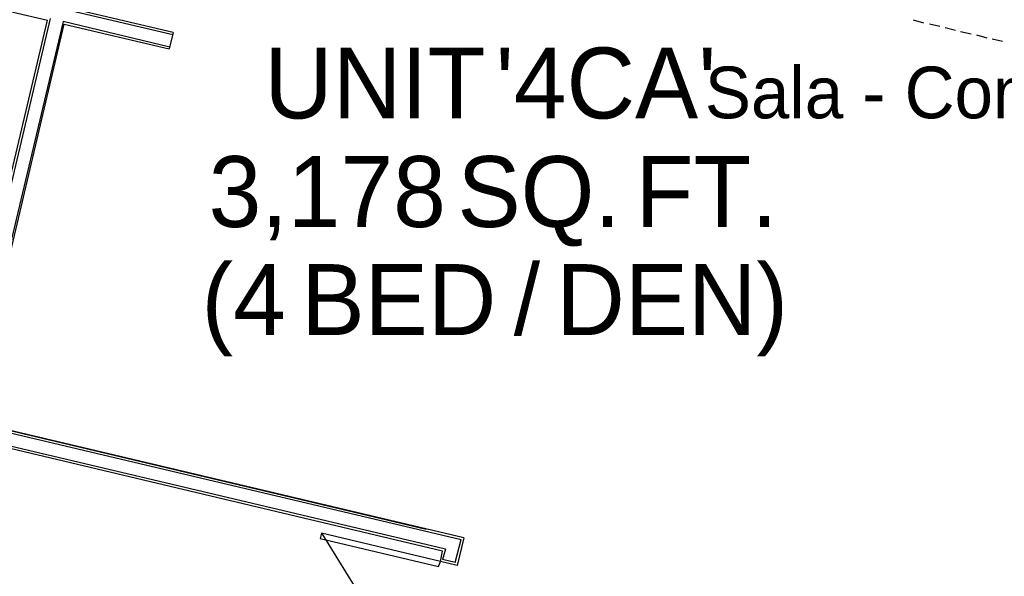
# Model space of a CAD drawing. Header units: feet. Extents: x -79 to 198, y -22 to 181.
# Tile 42 of 256: x 65 to 88, y 22 to 35. Entities that reach past the tile are written whole.
import ezdxf
from ezdxf.enums import TextEntityAlignment as Align

# ---------------------------------------------------------------- set-up
doc = ezdxf.new("R2010")
doc.units = ezdxf.units.FT
for name, color, linetype in [('A-LINEA', 7, 'CONTINUOUS'), ('A-NOMBRE-ESPACIO', 2, 'CONTINUOUS'), ('A-TEXTO-PDF', 3, 'CONTINUOUS')]:
    doc.layers.add(name, color=color, linetype=linetype)

msp = doc.modelspace()

# ---------------------------------------------------------------- linework, layer by layer
at = {"layer": 'A-LINEA'}
for p, q in [((44.7867, 40.1111), (68.4267, 34.5111)), ((68.44, 34.5644), (44.8, 40.1644)), ((47.7733, 39.0444), (65.52, 34.8444)), ((63.3333, 25.6311), (65.52, 34.8444)), ((63.3733, 25.5778), (65.5867, 34.8844)), ((65.88, 34.8178), (63.6667, 25.4978)), ((63.7333, 25.5378), (65.9067, 34.7511)), ((68.36, 34.2178), (65.88, 34.8178)), ((65.9067, 34.7511), (68.3467, 34.1778)), ((85.8667, 34.7778), (85.6267, 34.8444)), ((86.24, 34.6978), (86, 34.7511)), ((68.44, 34.5644), (68.3467, 34.1778)), ((86.6, 34.6044), (86.36, 34.6711)), ((86.96, 34.5244), (86.72, 34.5778)), ((87.3333, 34.4311), (87.0933, 34.4978)), ((87.6933, 34.3511), (87.4533, 34.4044)), ((74.6933, 22.5244), (61.0133, 25.7644)), ((74.76, 22.5644), (61.08, 25.8044)), ((63.6667, 25.4978), (75.12, 22.7911)), ((71.8896, 22.9309), (73.9936, 19.5207)), ((74.9867, 22.2578), (75.12, 22.7911)), ((75.1867, 22.8311), (75.0267, 22.1911)), ((74.64, 22.2844), (74.6933, 22.5244)), ((74.76, 22.5644), (74.6933, 22.3244)), ((75.0267, 22.1911), (74.64, 22.2844)), ((74.9867, 22.2578), (74.6933, 22.3244))]:
    msp.add_line(p, q, dxfattribs=at)
for points in [[(75.1867, 22.8311), (63.7333, 25.5378), (74.3067, 23.0311)], [(74.64, 22.2844), (71.88, 22.9378), (71.8533, 22.8178), (74.6, 22.1644), (74.64, 22.2844)]]:
    msp.add_lwpolyline(points, dxfattribs=at)

# ---------------------------------------------------------------- texts
at = {"layer": 'A-NOMBRE-ESPACIO'}
msp.add_text('Sala - Comedor', height=1.2, dxfattribs=at).set_placement((86.4, 32.5689), align=Align.CENTER)
at = {"layer": 'A-TEXTO-PDF'}
for s, p in [("'4CA'", (78.4862, 32.5652)), ('UNIT', (73.1201, 32.5652)), ('3,178', (72.014, 30.0452)), ('SQ.', (76.9325, 30.0452)), ('FT.', (80.8202, 30.0452)), ('(4', (70.0746, 27.5385)), ('/', (76.6494, 27.5385)), ('DEN)', (80.0217, 27.5385)), ('BED', (73.6763, 27.5385))]:
    msp.add_text(s, height=1.646, dxfattribs=at).set_placement(p, align=Align.CENTER)

doc.saveas('drawing.dxf')
